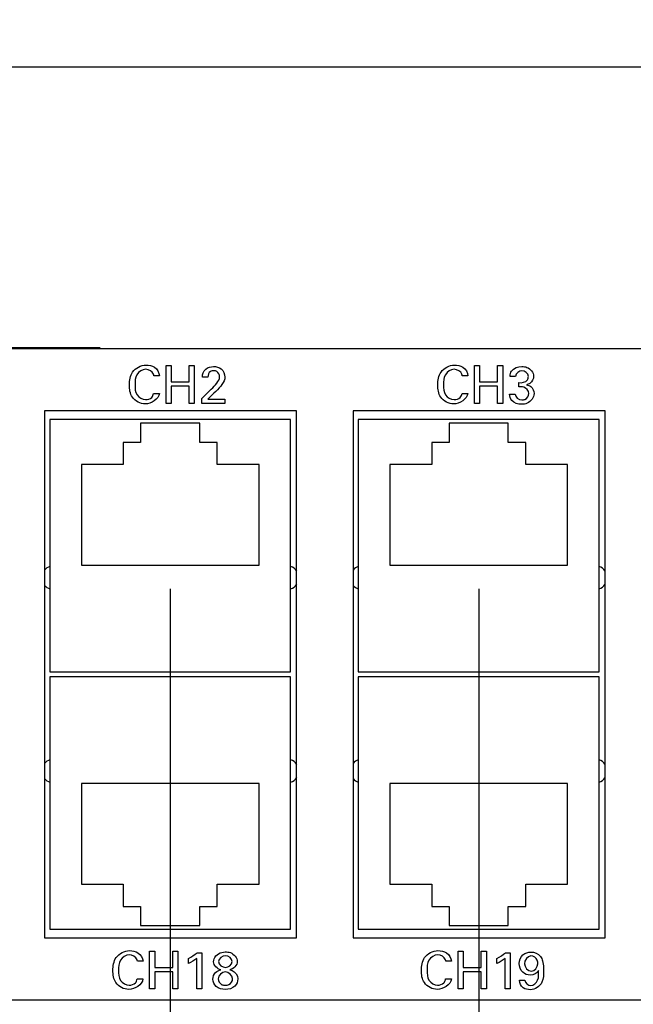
# Model space of a CAD drawing. Header units: inches. Extents: x 0 to 34, y 0 to 22.
# Tile 11 of 56: x 7.7 to 9.4, y 6.5 to 9.1. Entities that reach past the tile are written whole.
import ezdxf

# ---------------------------------------------------------------- set-up
doc = ezdxf.new("R2010")
doc.units = ezdxf.units.IN
doc.header["$LTSCALE"] = 1.87
doc.header["$MEASUREMENT"] = 0
doc.layers.get('0').update_dxf_attribs({"linetype": 'CONTINUOUS'})
doc.layers.add('02___PRT_ALL_AXES', color=7, linetype='CONTINUOUS')
doc.layers.add('DIMENSIONS', color=7, linetype='CONTINUOUS')
doc.styles.get("Standard").update_dxf_attribs({"font": 'txt', "width": 0.8})
doc.dimstyles.new('DIMSTYLE_1', dxfattribs={"dimtxt": 0.125, "dimasz": 0.18, "dimexe": 0.125, "dimexo": 0.0625, "dimgap": 0.0625, "dimtad": 0, "dimtih": 1, "dimtoh": 1, "dimdec": 3, "dimzin": 4, "dimdsep": 46, "dimtxsty": 'STANDARD', "dimblk": '_FILLED', "dimblk1": '_FILLED', "dimblk2": '_FILLED', "dimcen": 0.09, "dimadec": 0, "dimazin": 0, "dimtp": 0.001, "dimtm": 0.001, "dimtfac": 1, "dimtdec": 3, "dimtofl": 0, "dimtmove": 0, "dimatfit": 3, "dimldrblk": '_FILLED', "dimfxl": 1, "dimtolj": 1, "dimtzin": 4, "dimarcsym": 0})
doc.dimstyles.new('DIMSTYLE_2', dxfattribs={"dimtxt": 0.125, "dimasz": 0.18, "dimexe": 0.125, "dimexo": 0.0625, "dimgap": 0.03125, "dimtad": 0, "dimtih": 1, "dimtoh": 1, "dimdec": 3, "dimzin": 4, "dimdsep": 46, "dimtxsty": 'STANDARD', "dimblk": '_FILLED', "dimblk1": '_FILLED', "dimblk2": '_FILLED', "dimcen": 0.09, "dimadec": 0, "dimazin": 0, "dimtp": 0.001, "dimtm": 0.001, "dimtfac": 1, "dimtdec": 3, "dimtofl": 0, "dimtmove": 0, "dimatfit": 3, "dimldrblk": '_FILLED', "dimfxl": 1, "dimtolj": 1, "dimtzin": 4, "dimarcsym": 0})

# ---------------------------------------------------------------- blocks, each defined once
blk = doc.blocks.new('*D14')
at = {"layer": 'DIMENSIONS', "color": 2, "linetype": 'CONTINUOUS'}
blk.add_line((8.1243, 7.6298), (8.1243, 5.8498), dxfattribs=at)
at = {"layer": 'DIMENSIONS', "color": 2, "linetype": 'CONTINUOUS', "insert": (8.0618, 5.7873), "char_height": 0.125, "width": 1.725, "attachment_point": 3, "rotation": 90, "line_spacing_factor": 0.9}
blk.add_mtext('2X 5.019{\\Ftxt.shx;\\W1.000000;\\H0.125000; }[127.48]', dxfattribs=at)
blk = doc.blocks.new('_FILLED')
at = {"color": 0, "linetype": 'BYBLOCK'}
blk.add_solid([(0, 0), (-1, 0.174), (-1, -0.174)], dxfattribs=at)
blk = doc.blocks.new('*D15')
at = {"layer": 'DIMENSIONS', "color": 2, "linetype": 'CONTINUOUS'}
blk.add_line((8.9443, 7.6298), (8.9443, 5.8498), dxfattribs=at)
at = {"layer": 'DIMENSIONS', "color": 2, "linetype": 'CONTINUOUS', "insert": (8.8818, 5.7873), "char_height": 0.125, "width": 1.725, "attachment_point": 3, "rotation": 90, "line_spacing_factor": 0.9}
blk.add_mtext('2X 5.839{\\Ftxt.shx;\\W1.000000;\\H0.125000; }[148.31]', dxfattribs=at)
blk = doc.blocks.new('*D16')
at = {"layer": 'DIMENSIONS', "color": 2, "linetype": 'CONTINUOUS'}
blk.add_line((9.7643, 7.6298), (9.7643, 5.8498), dxfattribs=at)
at = {"layer": 'DIMENSIONS', "color": 2, "linetype": 'CONTINUOUS', "insert": (9.7018, 5.7873), "char_height": 0.125, "width": 1.725, "attachment_point": 3, "rotation": 90, "line_spacing_factor": 0.9}
blk.add_mtext('2X 6.659{\\Ftxt.shx;\\W1.000000;\\H0.125000; }[169.14]', dxfattribs=at)
blk = doc.blocks.new('*D17')
at = {"layer": 'DIMENSIONS', "color": 2, "linetype": 'CONTINUOUS'}
blk.add_line((10.5843, 7.6298), (10.5843, 5.8498), dxfattribs=at)
at = {"layer": 'DIMENSIONS', "color": 2, "linetype": 'CONTINUOUS', "insert": (10.5218, 5.7873), "char_height": 0.125, "width": 1.725, "attachment_point": 3, "rotation": 90, "line_spacing_factor": 0.9}
blk.add_mtext('2X 7.479{\\Ftxt.shx;\\W1.000000;\\H0.125000; }[189.97]', dxfattribs=at)
blk = doc.blocks.new('*D18')
at = {"layer": 'DIMENSIONS', "color": 2, "linetype": 'CONTINUOUS'}
blk.add_line((11.4043, 7.6298), (11.4043, 5.8498), dxfattribs=at)
at = {"layer": 'DIMENSIONS', "color": 2, "linetype": 'CONTINUOUS', "insert": (11.3418, 5.7873), "char_height": 0.125, "width": 1.725, "attachment_point": 3, "rotation": 90, "line_spacing_factor": 0.9}
blk.add_mtext('2X 8.299{\\Ftxt.shx;\\W1.000000;\\H0.125000; }[210.79]', dxfattribs=at)
blk = doc.blocks.new('*D19')
at = {"layer": 'DIMENSIONS', "color": 2, "linetype": 'CONTINUOUS'}
blk.add_line((12.2243, 7.6298), (12.2243, 5.8498), dxfattribs=at)
at = {"layer": 'DIMENSIONS', "color": 2, "linetype": 'CONTINUOUS', "insert": (12.1618, 5.7873), "char_height": 0.125, "width": 1.725, "attachment_point": 3, "rotation": 90, "line_spacing_factor": 0.9}
blk.add_mtext('2X 9.119{\\Ftxt.shx;\\W1.000000;\\H0.125000; }[231.62]', dxfattribs=at)
blk = doc.blocks.new('*D20')
at = {"layer": 'DIMENSIONS', "color": 2, "linetype": 'CONTINUOUS'}
blk.add_line((13.4943, 7.6298), (13.4943, 5.8498), dxfattribs=at)
at = {"layer": 'DIMENSIONS', "color": 2, "linetype": 'CONTINUOUS', "insert": (13.4318, 5.7873), "char_height": 0.125, "width": 1.825, "attachment_point": 3, "rotation": 90, "line_spacing_factor": 0.9}
blk.add_mtext('2X 10.389{\\Ftxt.shx;\\W1.000000;\\H0.125000; }[263.88]', dxfattribs=at)
blk = doc.blocks.new('*D21')
at = {"layer": 'DIMENSIONS', "color": 2, "linetype": 'CONTINUOUS'}
blk.add_line((14.3143, 7.6298), (14.3143, 5.8498), dxfattribs=at)
at = {"layer": 'DIMENSIONS', "color": 2, "linetype": 'CONTINUOUS', "insert": (14.2518, 5.7873), "char_height": 0.125, "width": 1.825, "attachment_point": 3, "rotation": 90, "line_spacing_factor": 0.9}
blk.add_mtext('2X 11.209{\\Ftxt.shx;\\W1.000000;\\H0.125000; }[284.71]', dxfattribs=at)
blk = doc.blocks.new('*D22')
at = {"layer": 'DIMENSIONS', "color": 2, "linetype": 'CONTINUOUS'}
blk.add_line((15.1343, 7.6298), (15.1343, 5.8498), dxfattribs=at)
at = {"layer": 'DIMENSIONS', "color": 2, "linetype": 'CONTINUOUS', "insert": (15.0718, 5.7873), "char_height": 0.125, "width": 1.825, "attachment_point": 3, "rotation": 90, "line_spacing_factor": 0.9}
blk.add_mtext('2X 12.029{\\Ftxt.shx;\\W1.000000;\\H0.125000; }[305.54]', dxfattribs=at)
blk = doc.blocks.new('*D23')
at = {"layer": 'DIMENSIONS', "color": 2, "linetype": 'CONTINUOUS'}
blk.add_line((15.9543, 7.6298), (15.9543, 5.8498), dxfattribs=at)
at = {"layer": 'DIMENSIONS', "color": 2, "linetype": 'CONTINUOUS', "insert": (15.8918, 5.7873), "char_height": 0.125, "width": 1.825, "attachment_point": 3, "rotation": 90, "line_spacing_factor": 0.9}
blk.add_mtext('2X 12.849{\\Ftxt.shx;\\W1.000000;\\H0.125000; }[326.36]', dxfattribs=at)
blk = doc.blocks.new('*D24')
at = {"layer": 'DIMENSIONS', "color": 2, "linetype": 'CONTINUOUS'}
blk.add_line((16.7743, 7.6298), (16.7743, 5.8498), dxfattribs=at)
at = {"layer": 'DIMENSIONS', "color": 2, "linetype": 'CONTINUOUS', "insert": (16.7118, 5.7873), "char_height": 0.125, "width": 1.825, "attachment_point": 3, "rotation": 90, "line_spacing_factor": 0.9}
blk.add_mtext('2X 13.669{\\Ftxt.shx;\\W1.000000;\\H0.125000; }[347.19]', dxfattribs=at)
blk = doc.blocks.new('*D25')
at = {"layer": 'DIMENSIONS', "color": 2, "linetype": 'CONTINUOUS'}
blk.add_line((17.5943, 7.6298), (17.5943, 5.8498), dxfattribs=at)
at = {"layer": 'DIMENSIONS', "color": 2, "linetype": 'CONTINUOUS', "insert": (17.5318, 5.7873), "char_height": 0.125, "width": 1.825, "attachment_point": 3, "rotation": 90, "line_spacing_factor": 0.9}
blk.add_mtext('2X 14.489{\\Ftxt.shx;\\W1.000000;\\H0.125000; }[368.02]', dxfattribs=at)
blk = doc.blocks.new('*D26')
at = {"layer": 'DIMENSIONS', "color": 2, "linetype": 'CONTINUOUS'}
blk.add_line((18.4163, 7.6298), (18.4163, 5.8498), dxfattribs=at)
at = {"layer": 'DIMENSIONS', "color": 2, "linetype": 'CONTINUOUS', "insert": (18.3538, 5.7873), "char_height": 0.125, "width": 1.725, "attachment_point": 3, "rotation": 90, "line_spacing_factor": 0.9}
blk.add_mtext('2X 15.311{\\Ftxt.shx;\\W1.000000;\\H0.125000; }[388.9]', dxfattribs=at)
blk = doc.blocks.new('*D27')
at = {"layer": 'DIMENSIONS', "color": 2, "linetype": 'CONTINUOUS'}
blk.add_line((19.2363, 7.6298), (19.2363, 5.8498), dxfattribs=at)
at = {"layer": 'DIMENSIONS', "color": 2, "linetype": 'CONTINUOUS', "insert": (19.1738, 5.7873), "char_height": 0.125, "width": 1.825, "attachment_point": 3, "rotation": 90, "line_spacing_factor": 0.9}
blk.add_mtext('2X 16.131{\\Ftxt.shx;\\W1.000000;\\H0.125000; }[409.73]', dxfattribs=at)
blk = doc.blocks.new('*D30')
at = {"layer": 'DIMENSIONS', "color": 2, "linetype": 'CONTINUOUS'}
blk.add_line((22.1053, 6.6623), (22.1053, 5.8498), dxfattribs=at)
at = {"layer": 'DIMENSIONS', "color": 2, "linetype": 'CONTINUOUS', "insert": (22.0428, 5.7873), "char_height": 0.125, "width": 1.425, "attachment_point": 3, "rotation": 90, "line_spacing_factor": 0.9}
blk.add_mtext('19.000{\\Ftxt.shx;\\W1.000000;\\H0.125000; }[482.6]', dxfattribs=at)
blk = doc.blocks.new('*D31')
at = {"layer": 'DIMENSIONS', "color": 2, "linetype": 'CONTINUOUS'}
for p, q in [((3.1053, 8.1423), (3.1053, 9.1423)), ((22.1053, 8.1423), (22.1053, 9.1423)), ((3.1053, 9.0173), (11.7303, 9.0173)), ((22.1053, 9.0173), (13.4803, 9.0173))]:
    blk.add_line(p, q, dxfattribs=at)
at = {"layer": 'DIMENSIONS', "color": 2, "linetype": 'CONTINUOUS', "xscale": 0.18, "yscale": 0.18, "zscale": 0.18, "rotation": 180}
blk.add_blockref('_FILLED', (3.1053, 9.0173), dxfattribs=at)
at = {"layer": 'DIMENSIONS', "color": 2, "linetype": 'CONTINUOUS', "xscale": 0.18, "yscale": 0.18, "zscale": 0.18}
blk.add_blockref('_FILLED', (22.1053, 9.0173), dxfattribs=at)
at = {"layer": 'DIMENSIONS', "color": 2, "linetype": 'CONTINUOUS', "insert": (12.6053, 9.0798), "char_height": 0.125, "width": 1.625, "attachment_point": 2, "line_spacing_factor": 0.9}
blk.add_mtext('(19.000{\\Ftxt.shx;\\W1.000000;\\H0.125000; }[482.6])', dxfattribs=at)

msp = doc.modelspace()

# ---------------------------------------------------------------- linework, layer by layer
at = {"color": 6, "linetype": 'CONTINUOUS'}
msp.add_line((7.9378, 8.2703), (7.3067, 8.2703), dxfattribs=at)
at = {"color": 7, "linetype": 'CONTINUOUS'}
for p, q in [((21.9178, 8.2673), (3.2928, 8.2673)), ((7.7903, 8.1023), (7.7903, 6.7023)), ((8.4603, 8.1023), (7.7903, 8.1023)), ((8.4603, 6.7023), (8.4603, 8.1023)), ((8.6103, 8.1023), (8.6103, 6.7023)), ((9.2803, 8.1023), (8.6103, 8.1023)), ((9.2803, 6.7023), (9.2803, 8.1023)), ((7.8042, 8.0793), (7.8042, 7.4092)), ((8.4444, 8.0793), (7.8042, 8.0793)), ((8.0456, 8.0702), (8.0456, 8.019)), ((8.203, 8.0702), (8.0456, 8.0702)), ((8.203, 8.019), (8.203, 8.0702)), ((8.4444, 7.4092), (8.4444, 8.0793)), ((8.6242, 8.0793), (8.6242, 7.4092)), ((9.2644, 8.0793), (8.6242, 8.0793)), ((8.8656, 8.0702), (8.8656, 8.019)), ((9.023, 8.0702), (8.8656, 8.0702)), ((9.023, 8.019), (9.023, 8.0702)), ((9.2644, 7.4092), (9.2644, 8.0793)), ((7.9993, 8.019), (7.9993, 7.96)), ((8.0456, 8.019), (7.9993, 8.019)), ((8.2493, 8.019), (8.203, 8.019)), ((8.2493, 7.96), (8.2493, 8.019)), ((8.8193, 8.019), (8.8193, 7.96)), ((8.8656, 8.019), (8.8193, 8.019)), ((9.0693, 8.019), (9.023, 8.019)), ((9.0693, 7.96), (9.0693, 8.019)), ((7.8881, 7.96), (7.8881, 7.6923)), ((7.9993, 7.96), (7.8881, 7.96)), ((8.3605, 7.96), (8.2493, 7.96)), ((8.3605, 7.6923), (8.3605, 7.96)), ((8.7081, 7.96), (8.7081, 7.6923)), ((8.8193, 7.96), (8.7081, 7.96)), ((9.1805, 7.96), (9.0693, 7.96)), ((9.1805, 7.6923), (9.1805, 7.96)), ((7.8881, 7.6923), (8.3605, 7.6923)), ((8.7081, 7.6923), (9.1805, 7.6923)), ((7.8042, 7.4092), (8.4444, 7.4092)), ((8.6242, 7.4092), (9.2644, 7.4092)), ((7.8042, 7.3955), (7.8042, 6.7254)), ((8.4444, 7.3955), (7.8042, 7.3955)), ((8.4444, 6.7254), (8.4444, 7.3955)), ((8.6242, 7.3955), (8.6242, 6.7254)), ((9.2644, 7.3955), (8.6242, 7.3955)), ((9.2644, 6.7254), (9.2644, 7.3955)), ((7.8881, 7.1124), (7.8881, 6.8447)), ((8.3605, 7.1124), (7.8881, 7.1124)), ((8.3605, 6.8447), (8.3605, 7.1124)), ((8.7081, 7.1124), (8.7081, 6.8447)), ((9.1805, 7.1124), (8.7081, 7.1124)), ((9.1805, 6.8447), (9.1805, 7.1124)), ((7.8881, 6.8447), (7.9993, 6.8447)), ((7.9993, 6.8447), (7.9993, 6.7856)), ((8.2493, 6.7856), (8.2493, 6.8447)), ((8.2493, 6.8447), (8.3605, 6.8447)), ((8.7081, 6.8447), (8.8193, 6.8447)), ((8.8193, 6.8447), (8.8193, 6.7856)), ((9.0693, 6.7856), (9.0693, 6.8447)), ((9.0693, 6.8447), (9.1805, 6.8447)), ((7.9993, 6.7856), (8.0456, 6.7856)), ((8.0456, 6.7856), (8.0456, 6.7345)), ((8.203, 6.7345), (8.203, 6.7856)), ((8.203, 6.7856), (8.2493, 6.7856)), ((8.8193, 6.7856), (8.8656, 6.7856)), ((8.8656, 6.7856), (8.8656, 6.7345)), ((9.023, 6.7345), (9.023, 6.7856)), ((9.023, 6.7856), (9.0693, 6.7856)), ((8.0456, 6.7345), (8.203, 6.7345)), ((8.8656, 6.7345), (9.023, 6.7345)), ((7.7903, 6.7023), (8.4603, 6.7023)), ((7.8042, 6.7254), (8.4444, 6.7254)), ((8.6103, 6.7023), (9.2803, 6.7023)), ((8.6242, 6.7254), (9.2644, 6.7254)), ((3.2928, 6.5373), (21.9178, 6.5373))]:
    msp.add_line(p, q, dxfattribs=at)
at = {"color": 40, "linetype": 'CONTINUOUS'}
for p, q in [((8.113, 8.1226), (8.113, 8.2229)), ((8.113, 8.2229), (8.1268, 8.2229)), ((8.1268, 8.2229), (8.1268, 8.1798)), ((8.1745, 8.1798), (8.1745, 8.2229)), ((8.1745, 8.2229), (8.1883, 8.2229)), ((8.1883, 8.2229), (8.1883, 8.1226)), ((8.933, 8.1226), (8.933, 8.2229)), ((8.933, 8.2229), (8.9468, 8.2229)), ((8.9468, 8.2229), (8.9468, 8.1798)), ((8.9945, 8.1798), (8.9945, 8.2229)), ((8.9945, 8.2229), (9.0083, 8.2229)), ((9.0083, 8.2229), (9.0083, 8.1226)), ((8.0956, 8.1958), (8.0807, 8.1958)), ((8.2243, 8.1925), (8.2098, 8.1925)), ((8.9156, 8.1958), (8.9007, 8.1958)), ((9.0418, 8.1943), (9.0278, 8.1943)), ((8.1268, 8.1798), (8.1745, 8.1798)), ((8.1268, 8.1679), (8.1268, 8.1226)), ((8.1745, 8.1679), (8.1268, 8.1679)), ((8.1745, 8.1226), (8.1745, 8.1679)), ((8.9468, 8.1798), (8.9945, 8.1798)), ((8.9468, 8.1679), (8.9468, 8.1226)), ((8.9945, 8.1679), (8.9468, 8.1679)), ((8.9945, 8.1226), (8.9945, 8.1679)), ((9.0506, 8.1664), (9.0506, 8.1776)), ((8.08, 8.149), (8.0953, 8.149)), ((8.2084, 8.1353), (8.2335, 8.16)), ((8.2406, 8.1496), (8.2238, 8.1336)), ((8.9, 8.149), (8.9153, 8.149)), ((9.0263, 8.1473), (9.041, 8.1473)), ((8.1268, 8.1226), (8.113, 8.1226)), ((8.1883, 8.1226), (8.1745, 8.1226)), ((8.2084, 8.1226), (8.2084, 8.1353)), ((8.2695, 8.1226), (8.2084, 8.1226)), ((8.2238, 8.1336), (8.2695, 8.1336)), ((8.2695, 8.1336), (8.2695, 8.1226)), ((8.9468, 8.1226), (8.933, 8.1226)), ((9.0083, 8.1226), (8.9945, 8.1226)), ((8.0693, 6.5665), (8.0693, 6.6667)), ((8.0693, 6.6667), (8.0831, 6.6667)), ((8.0831, 6.6667), (8.0831, 6.6236)), ((8.1308, 6.6236), (8.1308, 6.6667)), ((8.1308, 6.6667), (8.1446, 6.6667)), ((8.1446, 6.6667), (8.1446, 6.5665)), ((8.1726, 6.6335), (8.1726, 6.6474)), ((8.1949, 6.5665), (8.1949, 6.6474)), ((8.1959, 6.6625), (8.2083, 6.6625)), ((8.2083, 6.6625), (8.2083, 6.5665)), ((8.8893, 6.5665), (8.8893, 6.6667)), ((8.8893, 6.6667), (8.9031, 6.6667)), ((8.9031, 6.6667), (8.9031, 6.6236)), ((8.9508, 6.6236), (8.9508, 6.6667)), ((8.9508, 6.6667), (8.9646, 6.6667)), ((8.9646, 6.6667), (8.9646, 6.5665)), ((8.9926, 6.6335), (8.9926, 6.6474)), ((9.0149, 6.5665), (9.0149, 6.6474)), ((9.0159, 6.6625), (9.0283, 6.6625)), ((9.0283, 6.6625), (9.0283, 6.5665)), ((8.0519, 6.6396), (8.037, 6.6396)), ((8.0831, 6.6236), (8.1308, 6.6236)), ((8.8719, 6.6396), (8.857, 6.6396)), ((8.9031, 6.6236), (8.9508, 6.6236)), ((8.0831, 6.6117), (8.0831, 6.5665)), ((8.1308, 6.6117), (8.0831, 6.6117)), ((8.1308, 6.5665), (8.1308, 6.6117)), ((8.9031, 6.6117), (8.9031, 6.5665)), ((8.9508, 6.6117), (8.9031, 6.6117)), ((8.9508, 6.5665), (8.9508, 6.6117)), ((8.0363, 6.5928), (8.0516, 6.5928)), ((8.8563, 6.5928), (8.8716, 6.5928)), ((9.0526, 6.5894), (9.0672, 6.5894)), ((8.0831, 6.5665), (8.0693, 6.5665)), ((8.1446, 6.5665), (8.1308, 6.5665)), ((8.2083, 6.5665), (8.1949, 6.5665)), ((8.9031, 6.5665), (8.8893, 6.5665)), ((8.9646, 6.5665), (8.9508, 6.5665)), ((9.0283, 6.5665), (9.0149, 6.5665))]:
    msp.add_line(p, q, dxfattribs=at)
for points, knots in [([(8.0157, 8.1716), (8.0157, 8.1834), (8.0194, 8.2104), (8.0463, 8.2242), (8.0596, 8.2242)], [0, 0, 0, 0, 0.469767, 1, 1, 1, 1]), ([(8.0596, 8.2242), (8.0674, 8.2242), (8.085, 8.2215), (8.0949, 8.2046), (8.0956, 8.1958)], [0, 0, 0, 0, 0.46909, 1, 1, 1, 1]), ([(8.2395, 8.2205), (8.2466, 8.2205), (8.263, 8.2169), (8.2692, 8.2003), (8.2692, 8.1925)], [0, 0, 0, 0, 0.474268, 1, 1, 1, 1]), ([(8.8357, 8.1716), (8.8357, 8.1834), (8.8394, 8.2104), (8.8663, 8.2242), (8.8796, 8.2242)], [0, 0, 0, 0, 0.469763, 1, 1, 1, 1]), ([(8.8796, 8.2242), (8.8874, 8.2242), (8.905, 8.2215), (8.9149, 8.2046), (8.9156, 8.1958)], [0, 0, 0, 0, 0.469082, 1, 1, 1, 1]), ([(9.0278, 8.1943), (9.028, 8.1992), (9.0316, 8.2147), (9.0491, 8.2205), (9.0589, 8.2205)], [0, 0, 0, 0, 0.333046, 1, 1, 1, 1]), ([(9.0589, 8.2205), (9.0636, 8.2205), (9.0782, 8.2193), (9.0903, 8.2044), (9.0903, 8.1945)], [0, 0, 0, 0, 0.319852, 1, 1, 1, 1]), ([(8.0591, 8.2131), (8.0499, 8.2131), (8.0313, 8.2004), (8.0306, 8.1809), (8.0306, 8.1718)], [0, 0, 0, 0, 0.499799, 1, 1, 1, 1]), ([(8.0807, 8.1958), (8.0805, 8.1972), (8.0789, 8.2068), (8.0672, 8.2131), (8.0591, 8.2131)], [0, 0, 0, 0, 0.148107, 1, 1, 1, 1]), ([(8.24, 8.2093), (8.237, 8.2093), (8.2278, 8.2079), (8.2243, 8.1978), (8.2243, 8.1925)], [0, 0, 0, 0, 0.362915, 1, 1, 1, 1]), ([(8.2554, 8.1936), (8.2554, 8.1988), (8.2513, 8.2081), (8.2428, 8.2093), (8.24, 8.2093)], [0, 0, 0, 0, 0.650823, 1, 1, 1, 1]), ([(8.2692, 8.1925), (8.2692, 8.191), (8.269, 8.182), (8.2629, 8.1743), (8.2584, 8.1684)], [0, 0, 0, 0, 0.167791, 1, 1, 1, 1]), ([(8.8791, 8.2131), (8.8699, 8.2131), (8.8513, 8.2004), (8.8506, 8.1809), (8.8506, 8.1718)], [0, 0, 0, 0, 0.499794, 1, 1, 1, 1]), ([(8.9007, 8.1958), (8.9005, 8.1972), (8.8989, 8.2068), (8.8872, 8.2131), (8.8791, 8.2131)], [0, 0, 0, 0, 0.148101, 1, 1, 1, 1]), ([(9.0506, 8.1776), (9.0586, 8.1769), (9.0733, 8.179), (9.0763, 8.191), (9.0763, 8.1943)], [0, 0, 0, 0, 0.714546, 1, 1, 1, 1]), ([(9.0903, 8.1945), (9.0903, 8.1875), (9.0844, 8.1763), (9.0744, 8.1726), (9.0711, 8.1719)], [0, 0, 0, 0, 0.679511, 1, 1, 1, 1]), ([(8.0578, 8.1211), (8.0449, 8.1211), (8.0188, 8.1345), (8.0157, 8.1605), (8.0157, 8.1716)], [0, 0, 0, 0, 0.536113, 1, 1, 1, 1]), ([(8.0306, 8.1718), (8.0306, 8.1627), (8.0314, 8.1433), (8.0503, 8.1325), (8.0589, 8.1325)], [0, 0, 0, 0, 0.512282, 1, 1, 1, 1]), ([(8.8778, 8.1211), (8.8649, 8.1211), (8.8388, 8.1345), (8.8357, 8.1605), (8.8357, 8.1716)], [0, 0, 0, 0, 0.536111, 1, 1, 1, 1]), ([(8.8506, 8.1718), (8.8506, 8.1627), (8.8514, 8.1433), (8.8703, 8.1325), (8.8789, 8.1325)], [0, 0, 0, 0, 0.512277, 1, 1, 1, 1]), ([(9.0711, 8.1719), (9.0753, 8.1713), (9.0866, 8.1677), (9.0917, 8.1555), (9.0917, 8.1486)], [0, 0, 0, 0, 0.381766, 1, 1, 1, 1]), ([(9.0917, 8.1486), (9.0917, 8.138), (9.079, 8.122), (9.0633, 8.1203), (9.0584, 8.1203)], [0, 0, 0, 0, 0.681927, 1, 1, 1, 1]), ([(9.0586, 8.1317), (9.0616, 8.1317), (9.071, 8.1325), (9.0778, 8.1425), (9.0778, 8.1487)], [0, 0, 0, 0, 0.318849, 1, 1, 1, 1]), ([(7.972, 6.6155), (7.972, 6.6272), (7.9757, 6.6542), (8.0026, 6.6681), (8.0159, 6.6681)], [0, 0, 0, 0, 0.469759, 1, 1, 1, 1]), ([(8.0154, 6.657), (8.0062, 6.657), (7.9876, 6.6442), (7.9869, 6.6247), (7.9869, 6.6156)], [0, 0, 0, 0, 0.499793, 1, 1, 1, 1]), ([(8.037, 6.6396), (8.0368, 6.641), (8.0352, 6.6506), (8.0235, 6.657), (8.0154, 6.657)], [0, 0, 0, 0, 0.148101, 1, 1, 1, 1]), ([(8.0159, 6.6681), (8.0237, 6.6681), (8.0413, 6.6653), (8.0512, 6.6484), (8.0519, 6.6396)], [0, 0, 0, 0, 0.469079, 1, 1, 1, 1]), ([(8.2395, 6.6385), (8.2395, 6.6411), (8.2417, 6.6556), (8.2589, 6.6647), (8.2706, 6.6647)], [0, 0, 0, 0, 0.182707, 1, 1, 1, 1]), ([(8.2706, 6.6647), (8.2752, 6.6647), (8.2898, 6.6638), (8.3026, 6.6491), (8.3026, 6.6391)], [0, 0, 0, 0, 0.312922, 1, 1, 1, 1]), ([(8.792, 6.6155), (8.792, 6.6272), (8.7957, 6.6542), (8.8226, 6.6681), (8.8359, 6.6681)], [0, 0, 0, 0, 0.469759, 1, 1, 1, 1]), ([(8.8354, 6.657), (8.8262, 6.657), (8.8076, 6.6442), (8.8069, 6.6247), (8.8069, 6.6156)], [0, 0, 0, 0, 0.499802, 1, 1, 1, 1]), ([(8.857, 6.6396), (8.8568, 6.641), (8.8552, 6.6506), (8.8435, 6.657), (8.8354, 6.657)], [0, 0, 0, 0, 0.148107, 1, 1, 1, 1]), ([(8.8359, 6.6681), (8.8437, 6.6681), (8.8613, 6.6653), (8.8712, 6.6484), (8.8719, 6.6396)], [0, 0, 0, 0, 0.469083, 1, 1, 1, 1]), ([(9.0523, 6.6334), (9.0523, 6.6419), (9.0584, 6.6596), (9.0757, 6.6643), (9.0831, 6.6643)], [0, 0, 0, 0, 0.535358, 1, 1, 1, 1]), ([(9.0831, 6.6643), (9.0924, 6.6643), (9.1074, 6.6579), (9.1129, 6.645), (9.1141, 6.6407)], [0, 0, 0, 0, 0.678149, 1, 1, 1, 1]), ([(9.1016, 6.6331), (9.1016, 6.6362), (9.1006, 6.6463), (9.09, 6.6539), (9.0831, 6.6539)], [0, 0, 0, 0, 0.310074, 1, 1, 1, 1]), ([(9.0816, 6.603), (9.0744, 6.603), (9.0578, 6.6084), (9.0523, 6.6252), (9.0523, 6.6334)], [0, 0, 0, 0, 0.471076, 1, 1, 1, 1]), ([(9.1141, 6.6407), (9.1157, 6.6352), (9.1167, 6.6265), (9.1169, 6.6178), (9.1169, 6.6149)], [0, 0, 0, 0, 0.664764, 1, 1, 1, 1]), ([(8.0141, 6.5649), (8.0012, 6.5649), (7.9751, 6.5783), (7.972, 6.6043), (7.972, 6.6155)], [0, 0, 0, 0, 0.53611, 1, 1, 1, 1]), ([(7.9869, 6.6156), (7.9869, 6.6065), (7.9877, 6.5871), (8.0066, 6.5763), (8.0152, 6.5763)], [0, 0, 0, 0, 0.512281, 1, 1, 1, 1]), ([(8.283, 6.6173), (8.2849, 6.6167), (8.2955, 6.6139), (8.3039, 6.602), (8.3039, 6.593)], [0, 0, 0, 0, 0.179947, 1, 1, 1, 1]), ([(8.8341, 6.5649), (8.8212, 6.5649), (8.7951, 6.5783), (8.792, 6.6043), (8.792, 6.6155)], [0, 0, 0, 0, 0.53611, 1, 1, 1, 1]), ([(8.8069, 6.6156), (8.8069, 6.6065), (8.8077, 6.5871), (8.8266, 6.5763), (8.8352, 6.5763)], [0, 0, 0, 0, 0.512276, 1, 1, 1, 1]), ([(9.1169, 6.6149), (9.1169, 6.6046), (9.1176, 6.5806), (9.0937, 6.5642), (9.0815, 6.5642)], [0, 0, 0, 0, 0.456733, 1, 1, 1, 1]), ([(9.0826, 6.5752), (9.0904, 6.5752), (9.1057, 6.5896), (9.1035, 6.6065), (9.1031, 6.615)], [0, 0, 0, 0, 0.476606, 1, 1, 1, 1]), ([(8.2516, 6.5934), (8.2516, 6.5871), (8.2582, 6.5769), (8.2678, 6.5758), (8.2709, 6.5758)], [0, 0, 0, 0, 0.672992, 1, 1, 1, 1]), ([(8.2709, 6.5758), (8.2741, 6.5758), (8.2841, 6.5768), (8.2901, 6.5875), (8.2901, 6.5938)], [0, 0, 0, 0, 0.338337, 1, 1, 1, 1]), ([(8.3039, 6.593), (8.3039, 6.5861), (8.2976, 6.5693), (8.2799, 6.5648), (8.2709, 6.5648)], [0, 0, 0, 0, 0.430863, 1, 1, 1, 1]), ([(9.0815, 6.5642), (9.0749, 6.5642), (9.0595, 6.5666), (9.0528, 6.5819), (9.0526, 6.5894)], [0, 0, 0, 0, 0.470081, 1, 1, 1, 1])]:
    msp.add_open_spline(points, degree=3, knots=knots, dxfattribs=at)
for points in [[(8.2187, 8.2136), (8.2242, 8.2183), (8.2322, 8.2205), (8.2395, 8.2205)], [(8.2098, 8.1925), (8.21, 8.2001), (8.2129, 8.2086), (8.2187, 8.2136)], [(8.2484, 8.1765), (8.252, 8.1815), (8.2554, 8.1874), (8.2554, 8.1936)], [(9.0593, 8.2094), (9.0516, 8.2094), (9.0426, 8.2019), (9.0418, 8.1943)], [(9.0763, 8.1943), (9.0763, 8.2018), (9.0669, 8.2094), (9.0593, 8.2094)], [(8.2335, 8.16), (8.2388, 8.1651), (8.244, 8.1705), (8.2484, 8.1765)], [(8.2584, 8.1684), (8.253, 8.1617), (8.2467, 8.1557), (8.2406, 8.1496)], [(9.0639, 8.1657), (9.0596, 8.1665), (9.055, 8.1665), (9.0506, 8.1664)], [(9.0778, 8.1487), (9.0778, 8.156), (9.0711, 8.1641), (9.0639, 8.1657)], [(8.0953, 8.149), (8.0936, 8.1335), (8.0734, 8.1211), (8.0578, 8.1211)], [(8.0752, 8.1385), (8.0778, 8.1413), (8.0793, 8.1452), (8.08, 8.149)], [(8.9153, 8.149), (8.9136, 8.1335), (8.8934, 8.1211), (8.8778, 8.1211)], [(8.8952, 8.1385), (8.8978, 8.1413), (8.8993, 8.1452), (8.9, 8.149)], [(9.032, 8.1303), (9.028, 8.1348), (9.0265, 8.1413), (9.0263, 8.1473)], [(9.041, 8.1473), (9.0409, 8.1395), (9.0508, 8.1317), (9.0586, 8.1317)], [(8.0589, 8.1325), (8.0647, 8.1325), (8.0711, 8.1343), (8.0752, 8.1385)], [(8.8789, 8.1325), (8.8847, 8.1325), (8.8911, 8.1343), (8.8952, 8.1385)], [(9.0584, 8.1203), (9.049, 8.1203), (9.0381, 8.1232), (9.032, 8.1303)], [(8.1726, 6.6474), (8.1808, 6.6517), (8.1888, 6.6565), (8.1959, 6.6625)], [(8.1949, 6.6474), (8.1882, 6.6418), (8.1805, 6.6372), (8.1726, 6.6335)], [(8.2712, 6.6545), (8.2632, 6.6545), (8.253, 6.6468), (8.253, 6.6388)], [(8.2892, 6.6388), (8.2892, 6.6467), (8.2792, 6.6545), (8.2712, 6.6545)], [(8.9926, 6.6474), (9.0008, 6.6517), (9.0088, 6.6565), (9.0159, 6.6625)], [(9.0149, 6.6474), (9.0082, 6.6418), (9.0005, 6.6372), (8.9926, 6.6335)], [(9.0831, 6.6539), (9.0742, 6.6539), (9.0659, 6.6422), (9.0659, 6.6332)], [(8.2588, 6.6171), (8.2495, 6.6192), (8.2395, 6.6289), (8.2395, 6.6385)], [(8.253, 6.6388), (8.253, 6.6309), (8.2629, 6.6232), (8.2708, 6.6232)], [(8.2708, 6.6232), (8.2788, 6.6232), (8.2892, 6.6307), (8.2892, 6.6388)], [(8.3026, 6.6391), (8.3026, 6.6293), (8.2926, 6.619), (8.283, 6.6173)], [(9.0659, 6.6332), (9.0659, 6.6243), (9.0752, 6.6135), (9.0841, 6.6135)], [(9.0841, 6.6135), (9.0929, 6.6135), (9.1016, 6.6243), (9.1016, 6.6331)], [(8.2376, 6.5921), (8.2376, 6.5985), (8.2403, 6.6054), (8.245, 6.6098)], [(8.245, 6.6098), (8.2487, 6.6135), (8.2539, 6.6155), (8.2588, 6.6171)], [(8.2712, 6.6114), (8.2623, 6.6114), (8.2516, 6.6023), (8.2516, 6.5934)], [(8.2901, 6.5938), (8.2901, 6.6024), (8.2798, 6.6114), (8.2712, 6.6114)], [(9.1031, 6.615), (9.0993, 6.6078), (9.0898, 6.603), (9.0816, 6.603)], [(8.0516, 6.5928), (8.0499, 6.5773), (8.0297, 6.5649), (8.0141, 6.5649)], [(8.0152, 6.5763), (8.021, 6.5763), (8.0274, 6.5781), (8.0315, 6.5823)], [(8.0315, 6.5823), (8.0341, 6.5851), (8.0356, 6.589), (8.0363, 6.5928)], [(8.2461, 6.5728), (8.2409, 6.5776), (8.2376, 6.5851), (8.2376, 6.5921)], [(8.2709, 6.5648), (8.2622, 6.5648), (8.2525, 6.5669), (8.2461, 6.5728)], [(8.8716, 6.5928), (8.8699, 6.5773), (8.8497, 6.5649), (8.8341, 6.5649)], [(8.8352, 6.5763), (8.841, 6.5763), (8.8474, 6.5781), (8.8515, 6.5823)], [(8.8515, 6.5823), (8.8541, 6.5851), (8.8556, 6.589), (8.8563, 6.5928)], [(9.0672, 6.5894), (9.0672, 6.5824), (9.0756, 6.5752), (9.0826, 6.5752)]]:
    msp.add_open_spline(points, degree=3, dxfattribs=at)
at = {"layer": '02___PRT_ALL_AXES', "color": 7, "linetype": 'CONTINUOUS'}
for centre, start, end in [((7.8143, 7.6592), 108.5873, 139.8549), ((8.4343, 7.6592), 33.8755, 71.4127), ((8.6343, 7.6592), 108.5873, 139.8549), ((9.2543, 7.6592), 33.8755, 71.4127), ((7.8143, 7.6592), 220.1451, 251.4127), ((8.4343, 7.6592), 288.5873, 326.1245), ((8.6343, 7.6592), 220.1451, 251.4127), ((9.2543, 7.6592), 288.5873, 326.1245), ((7.8143, 7.1455), 108.5873, 139.8549), ((8.4343, 7.1455), 33.8755, 71.4127), ((8.6343, 7.1455), 108.5873, 139.8549), ((9.2543, 7.1455), 33.8755, 71.4127), ((7.8143, 7.1455), 220.1451, 251.4127), ((8.4343, 7.1455), 288.5873, 326.1245), ((8.6343, 7.1455), 220.1451, 251.4127), ((9.2543, 7.1455), 288.5873, 326.1245)]:
    msp.add_arc(centre, 0.0315, start, end, dxfattribs=at)

# ---------------------------------------------------------------- dimensions: what is measured, and where the dimension line sits
at = {"layer": 'DIMENSIONS', "color": 2, "linetype": 'CONTINUOUS'}
dim = msp.add_linear_dim(base=(22.1053, 9.0173), p1=(3.1053, 8.0798), p2=(22.1053, 8.0798), text='(<>)', dimstyle='DIMSTYLE_1', dxfattribs=at)
dim.commit()
dim.dimension.update_dxf_attribs({"geometry": '*D31', "text_midpoint": (12.6053, 9.0173), "dimtype": 160})
for feature_location, picture, middle in [((8.1243, 7.6298), '*D14', (8.1243, 4.9248)), ((8.9443, 7.6298), '*D15', (8.9443, 4.9248)), ((9.7643, 7.6298), '*D16', (9.7643, 4.9248)), ((10.5843, 7.6298), '*D17', (10.5843, 4.9248)), ((11.4043, 7.6298), '*D18', (11.4043, 4.9248)), ((12.2243, 7.6298), '*D19', (12.2243, 4.9248)), ((13.4943, 7.6298), '*D20', (13.4943, 4.8748)), ((14.3143, 7.6298), '*D21', (14.3143, 4.8748)), ((15.1343, 7.6298), '*D22', (15.1343, 4.8748)), ((15.9543, 7.6298), '*D23', (15.9543, 4.8748)), ((16.7743, 7.6298), '*D24', (16.7743, 4.8748)), ((17.5943, 7.6298), '*D25', (17.5943, 4.8748)), ((18.4163, 7.6298), '*D26', (18.4163, 4.9248)), ((19.2363, 7.6298), '*D27', (19.2363, 4.8748))]:
    dim = msp.add_ordinate_dim(feature_location=feature_location, offset=(0, -1.7799), dtype=1, origin=(3.1053, 7.6923), text='2X <>', dimstyle='DIMSTYLE_2', dxfattribs=at)
    dim.commit()
    dim.dimension.update_dxf_attribs({"geometry": picture, "text_midpoint": middle})
dim = msp.add_ordinate_dim(feature_location=(22.1053, 6.6623), offset=(0, -0.8125), dtype=1, origin=(3.1053, 6.7248), dimstyle='DIMSTYLE_2', dxfattribs=at)
dim.commit()
dim.dimension.update_dxf_attribs({"geometry": '*D30', "text_midpoint": (22.1053, 5.0748)})

doc.saveas('drawing.dxf')
